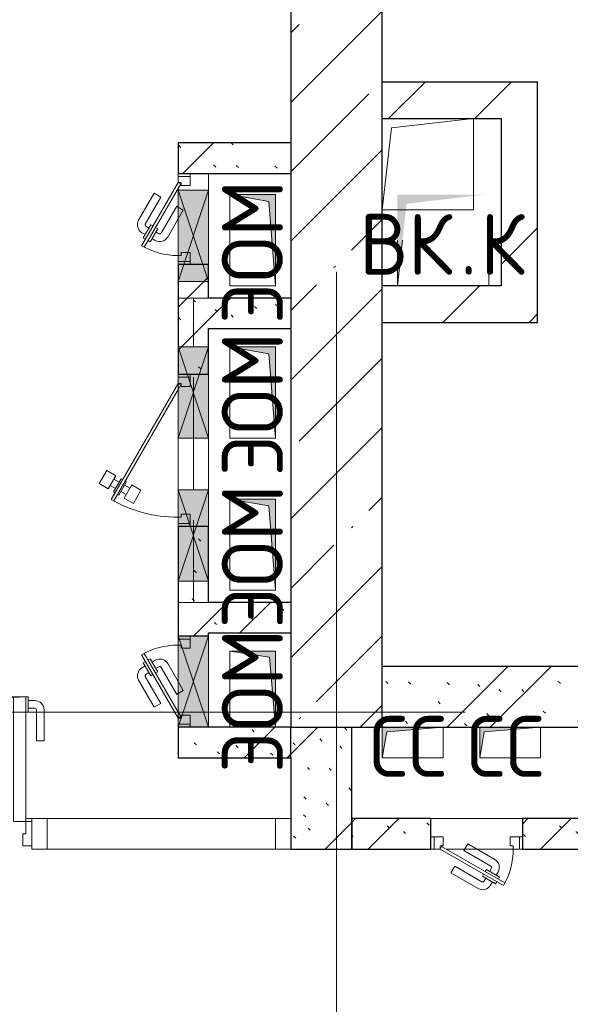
# Model space of a CAD drawing. Header units: millimetres. Extents: x -30540 to 173936, y -11730 to 122288.
# Tile 85 of 116: x 81165 to 82973, y 84840 to 88075. Entities that reach past the tile are written whole.
import ezdxf

# ---------------------------------------------------------------- set-up
doc = ezdxf.new("R2010")
doc.units = ezdxf.units.MM
doc.linetypes.add('3_ Штрих_ 1 х 1 мм', pattern=[400, 200, -200])
doc.linetypes.add('ADSK_Линия сетки', pattern=[5000, 4000, -500, 0, -500])
for name, color, linetype, lineweight in [('A-____-NOTE-TEXT', 7, 'Continuous', 18), ('A-DOOR-____-MCUT', 7, 'Continuous', 9), ('A-DOOR-____-OTLN', 7, 'Continuous', 18), ('A-DOOR-FRAM-MCUT', 7, 'Continuous', 9), ('A-FLOR-____-OTLN', 7, 'Continuous', 18), ('A-GENM-____-OTLN', 7, 'Continuous', 18), ('A-GLAZ-____-MCUT', 7, 'Continuous', 9), ('A-GLAZ-____-OTLN', 7, 'Continuous', 18), ('A-GLAZ-CURT-MCUT', 7, 'Continuous', 9), ('A-GLAZ-CURT-OTLN', 7, 'Continuous', 18), ('A-GLAZ-CWMG-MCUT', 7, 'Continuous', 9), ('A-GLAZ-CWMG-OTLN', 7, 'Continuous', 18), ('A-WALL-____-MCUT', 7, 'Continuous', 40), ('A-WALL-____-PATT', 7, 'Continuous', 40), ('I-WALL-____-MCUT', 7, 'Continuous', 40), ('I-WALL-____-OTLN', 7, 'Continuous', 18), ('M-EQPM-____-OTLN', 7, 'Continuous', 18), ('S-BEAM-____-OTLN', 7, 'Continuous', 18), ('S-COLS-____-MCUT', 7, 'Continuous', 40), ('S-COLS-____-OTLN', 7, 'Continuous', 18), ('S-GRID-____-OTLN', 7, 'Continuous', 9)]:
    doc.layers.add(name, color=color, linetype=linetype, lineweight=lineweight)
doc.styles.add('GOST Common', font='GOST_Common.ttf', dxfattribs={"height": 200})
pattern_1 = [(135, (300.56, 377.28), (-565.6854, 6e-14), [10, -790]), (135, (349.8, 474.73), (-565.6854, 6e-14), [10, -790]), (135, (423.93, 473.06), (-565.6854, 6e-14), [10, -790]), (135, (229.92, 447.9), (-565.6854, 6e-14), [10, -790]), (135, (155.08, 447.9), (-565.6854, 6e-14), [10, -790]), (135, (114.9, 369.03), (-565.6854, 6e-14), [10, -790]), (135, (132.43, 285.8), (-565.6854, 6e-14), [10, -790]), (135, (214.66, 322), (-565.6854, 6e-14), [10, -790]), (135, (198.16, 261.88), (-565.6854, 6e-14), [10, -790]), (135, (45.2, 272.9), (-565.6854, 6e-14), [10, -790]), (135, (42.32, 336.16), (-565.6854, 6e-14), [10, -790]), (135, (92.26, 192.24), (-565.6854, 6e-14), [10, -790]), (135, (7.07, 149.2), (-565.6854, 6e-14), [10, -790]), (135, (80.6, 95.1), (-565.6854, 6e-14), [10, -790]), (135, (79.53, 36.94), (-565.6854, 6e-14), [10, -790]), (135, (153.87, 74.56), (-565.6854, 6e-14), [10, -790]), (135, (228.35, 124.8), (-565.6854, 6e-14), [10, -790]), (135, (279.75, 180.4), (-565.6854, 6e-14), [10, -790]), (135, (282.9, 31.63), (-565.6854, 6e-14), [10, -790]), (135, (377.38, 53.45), (-565.6854, 6e-14), [10, -790]), (135, (352.28, 102.7), (-565.6854, 6e-14), [10, -790]), (135, (354.05, 0), (-565.6854, 6e-14), [10, -790]), (135, (553.23, 16.45), (-565.6854, 6e-14), [10, -790]), (135, (542.38, 63.45), (-565.6854, 6e-14), [10, -790]), (135, (536.58, 239.3), (-565.6854, 6e-14), [10, -790]), (135, (475.85, 203.9), (-565.6854, 6e-14), [10, -790]), (135, (475.85, 316.54), (-565.6854, 6e-14), [10, -790]), (135, (520.8, 408.7), (-565.6854, 6e-14), [10, -790]), (135, (551.1, 470.8), (-565.6854, 6e-14), [10, -790]), (135, (235.25, 537.93), (-565.6854, 6e-14), [10, -790]), (135, (407.25, 547.65), (-565.6854, 6e-14), [10, -790]), (135, (94.5, 558.6), (-565.6854, 6e-14), [10, -790]), (135, (46.4, 532.3), (-565.6854, 6e-14), [10, -790]), (135, (85.56, 465.04), (-565.6854, 6e-14), [10, -790]), (135, (355.53, 181.14), (-565.6854, 6e-14), [10, -790]), (135, (362.23, 243.6), (-565.6854, 6e-14), [10, -790]), (135, (413.45, 344.1), (-565.6854, 6e-14), [10, -790]), (135, (286.3, 273.25), (-565.6854, 6e-14), [10, -790]), (135, (423.02, 263.72), (-565.6854, 6e-14), [10, -790]), (135, (162.94, 190.2), (-565.6854, 6e-14), [10, -790]), (135, (470.25, 120.93), (-565.6854, 6e-14), [10, -790]), (135, (484.48, 9.78), (-565.6854, 6e-14), [10, -790]), (45, (0, 212.13), (-565.6854, 0), []), (45, (212.13, 0), (-565.6854, 0), []), (45, (353.55, 0), (-565.6854, 0), []), (45, (0, 353.55), (-565.6854, 0), [])]
pattern_2 = [(45, (0, 0), (-424.264, 424.264), []), (45, (0, 282.8), (-424.264, 424.264), [])]

# ---------------------------------------------------------------- blocks, each defined once
blk = doc.blocks.new('КР_Колонна_ЖБ_Прямоугольная - 300x2400h_B40-V64-01 ЭМ')
at = {"layer": 'S-COLS-____-OTLN', "lineweight": 5, "true_color": 0xcccccc}
h = blk.add_hatch(dxfattribs=at)
h.set_pattern_fill('FP_63', color=254, style=0, pattern_type=2)
h.set_pattern_definition([(225, (82205.3, 86950), (228.0985, -228.0985), []), (225, (81977.2, 86950), (228.0985, -228.0985), [403.225, -80.645, 6.706, -73.939])])
h.paths.add_polyline_path([(-150, 1200), (-150, -1200), (150, -1200), (150, 1200)])
at = {"layer": 'S-COLS-____-MCUT', "color": 254, "lineweight": 30, "true_color": 0xcccccc}
for p, q in [((150, 1200), (-150, 1200)), ((-150, 1200), (-150, -1200)), ((150, -1200), (150, 1200)), ((-150, -1200), (150, -1200))]:
    blk.add_line(p, q, dxfattribs=at)
blk = doc.blocks.new('Системная панель - С остеклением-3552978-01 ЭМ')
at = {"layer": 'A-GLAZ-CURT-MCUT', "color": 254, "lineweight": 15, "true_color": 0xcccccc}
for p, q in [((375, 50), (-375, 50)), ((-375, 50), (-375, -50)), ((375, -50), (375, 50)), ((-375, -50), (375, -50))]:
    blk.add_line(p, q, dxfattribs=at)
blk = doc.blocks.new('АР_Дверь_Панель двупольная - АР_Дверь_Панель двупольная_Остекленные 1100_400-4608227-01 ЭМ')
at = {"layer": 'A-DOOR-____-MCUT', "color": 254, "lineweight": 15, "true_color": 0xcccccc}
for p, q in [((-755, 40), (-755, 1140)), ((-755, 1140), (-715, 1140)), ((-715, 1140), (-715, 40)), ((755, 450), (715, 450)), ((715, 450), (715, 40)), ((755, 40), (755, 450)), ((-715, 40), (-755, 40)), ((715, 40), (755, 40))]:
    blk.add_line(p, q, dxfattribs=at)
at = {"layer": 'A-DOOR-____-OTLN', "color": 254, "lineweight": 5, "true_color": 0xcccccc}
for p, q in [((-763, 1140), (-763, 1090)), ((-755, 1140), (-763, 1140)), ((-715, 1140), (-707, 1140)), ((-707, 1140), (-707, 1090)), ((-763, 1127.5), (-785, 1127.5)), ((-763, 1102.5), (-785, 1102.5)), ((-707, 1127.5), (-685, 1127.5)), ((-707, 1102.5), (-685, 1102.5)), ((-815, 995), (-815, 1097.5)), ((-790, 995), (-790, 1097.5)), ((-763, 1090), (-755, 1090)), ((-707, 1090), (-715, 1090)), ((-680, 995), (-680, 1097.5)), ((-655, 995), (-655, 1097.5)), ((-790, 995), (-815, 995)), ((-680, 995), (-655, 995)), ((707, 437.5), (685, 437.5)), ((707, 450), (707, 400)), ((715, 450), (707, 450)), ((755, 450), (763, 450)), ((763, 450), (763, 400)), ((763, 437.5), (785, 437.5)), ((655, 305), (655, 407.5)), ((680, 305), (680, 407.5)), ((707, 412.5), (685, 412.5)), ((707, 400), (715, 400)), ((763, 400), (755, 400)), ((763, 412.5), (785, 412.5)), ((790, 305), (790, 407.5)), ((815, 305), (815, 407.5)), ((680, 305), (655, 305)), ((790, 305), (815, 305))]:
    blk.add_line(p, q, dxfattribs=at)
at = {"layer": 'A-DOOR-____-OTLN', "color": 254, "lineweight": 13, "true_color": 0xcccccc}
for centre, radius, start, end in [((-755, 40), 1100, 0, 90), ((755, 40), 410, 90, 180)]:
    blk.add_arc(centre, radius, start, end, dxfattribs=at)
at = {"layer": 'A-DOOR-____-OTLN', "color": 254, "lineweight": 5, "true_color": 0xcccccc}
for centre, radius, start, end in [((-785, 1097.5), 30, 90, 180), ((-785, 1097.5), 4.99, 90, 180), ((-685, 1097.5), 30, 360, 90), ((-685, 1097.5), 4.99, 0, 90), ((685, 407.5), 30, 90, 180), ((785, 407.5), 30, 0, 90), ((685, 407.5), 4.99, 90, 180), ((785, 407.5), 4.99, 0, 90)]:
    blk.add_arc(centre, radius, start, end, dxfattribs=at)
at = {"layer": 'A-DOOR-FRAM-MCUT', "color": 254, "lineweight": 15, "true_color": 0xcccccc}
for p, q in [((-775, 40), (-755, 40)), ((-775, -40), (-775, 40)), ((-755, 40), (-755, 0)), ((775, 40), (755, 40)), ((755, 40), (755, 0)), ((775, -40), (775, 40)), ((755, 0), (745, 0)), ((745, 0), (745, -40)), ((-755, 0), (-745, 0)), ((-745, 0), (-745, -40)), ((-745, -40), (-775, -40)), ((745, -40), (775, -40))]:
    blk.add_line(p, q, dxfattribs=at)
blk = doc.blocks.new('Прямоугольный импост - 100Х50-3553542-01 ЭМ')
at = {"layer": 'A-GLAZ-CWMG-MCUT', "color": 254, "lineweight": 15, "true_color": 0xcccccc}
for p, q in [((0, 50), (-50, 50)), ((-50, 50), (-50, -50)), ((0, -50), (0, 50)), ((-50, -50), (0, -50))]:
    blk.add_line(p, q, dxfattribs=at)
blk = doc.blocks.new('Прямоугольный импост - 100Х50-V85-01 ЭМ')
at = {"layer": 'A-GLAZ-CWMG-MCUT', "color": 254, "lineweight": 15, "true_color": 0xcccccc}
for p, q in [((-25, 50), (25, 50)), ((-25, -50), (-25, 50)), ((25, 50), (25, 40)), ((25, -50), (-25, -50)), ((25, -40), (25, -50))]:
    blk.add_line(p, q, dxfattribs=at)
blk = doc.blocks.new('АР_Дверь однопольная - 300х400h_200__ВК_СС-4500261-01 ЭМ')
at = {"layer": 'A-DOOR-____-MCUT', "color": 254, "lineweight": 15, "true_color": 0xcccccc}
for p, q in [((-87.8, 170), (-92.8, 161.3)), ((120, 50), (-87.8, 170)), ((-92.8, 161.3), (115, 41.3)), ((115, 41.3), (120, 50))]:
    blk.add_line(p, q, dxfattribs=at)
at = {"layer": 'A-DOOR-____-OTLN', "color": 254, "lineweight": 5, "true_color": 0xcccccc}
for p, q in [((-66.2, 157.5), (-62.2, 164.4)), ((-62.2, 164.4), (-18.9, 139.4)), ((-51.4, 158.2), (-45.4, 168.6)), ((84.4, 128.3), (-4.4, 179.6)), ((-71.2, 148.8), (-75.2, 141.9)), ((-75.2, 141.9), (-31.9, 116.9)), ((-64.4, 135.7), (-70.4, 125.3)), ((-29.7, 145.7), (-23.7, 156.1)), ((-18.9, 139.4), (-22.9, 132.5)), ((71.9, 106.7), (-16.9, 157.9)), ((-42.7, 123.2), (-48.7, 112.8)), ((41.9, 54.7), (-46.9, 105.9)), ((-31.9, 116.9), (-27.9, 123.8)), ((71.9, 106.7), (84.4, 128.3)), ((0, 50), (-59.4, 84.3)), ((29.4, 33), (0, 50)), ((39.2, 50), (29.4, 33)), ((41.9, 54.7), (39.2, 50))]:
    blk.add_line(p, q, dxfattribs=at)
at = {"layer": 'A-DOOR-____-OTLN', "color": 254, "lineweight": 13, "true_color": 0xcccccc}
blk.add_arc((120, 50), 240, 150, 180, dxfattribs=at)
at = {"layer": 'A-DOOR-____-OTLN', "color": 254, "lineweight": 5, "true_color": 0xcccccc}
for centre, radius, start, end in [((-19.4, 153.6), 30, 60, 150), ((-19.4, 153.6), 4.99, 60, 150), ((-44.4, 110.3), 30, 150, 240), ((-44.4, 110.3), 4.99, 150, 240)]:
    blk.add_arc(centre, radius, start, end, dxfattribs=at)
at = {"layer": 'A-DOOR-FRAM-MCUT', "color": 254, "lineweight": 15, "true_color": 0xcccccc}
for p, q in [((-140, 50), (-150, 50)), ((-120, 50), (-140, 50)), ((-140, 50), (-140, 10)), ((-120, 40), (-120, 50)), ((-110, 40), (-120, 40)), ((-110, 10), (-110, 40)), ((120, 40), (110, 40)), ((110, 40), (110, 10)), ((140, 50), (120, 50)), ((120, 50), (120, 40)), ((140, 10), (140, 50)), ((140, 50), (150, 50)), ((-140, 10), (-150, 10)), ((-140, 10), (-110, 10)), ((110, 10), (140, 10)), ((140, 10), (150, 10))]:
    blk.add_line(p, q, dxfattribs=at)
blk = doc.blocks.new('АР_Дверь однопольная - 300х400h_200__ЭОМ_СС_EI60-4501301-01 ЭМ')
at = {"layer": 'A-DOOR-____-MCUT', "color": 254, "lineweight": 15, "true_color": 0xcccccc}
for p, q in [((87.8, 170), (-120, 50)), ((92.8, 161.3), (87.8, 170)), ((-100, 50), (92.8, 161.3)), ((-120, 50), (-115, 41.3)), ((-115, 41.3), (-100, 50))]:
    blk.add_line(p, q, dxfattribs=at)
at = {"layer": 'A-DOOR-____-OTLN', "color": 254, "lineweight": 5, "true_color": 0xcccccc}
for p, q in [((-84.4, 128.3), (4.4, 179.6)), ((62.2, 164.4), (18.9, 139.4)), ((51.4, 158.2), (45.4, 168.6)), ((66.2, 157.5), (62.2, 164.4)), ((-71.9, 106.7), (16.9, 157.9)), ((18.9, 139.4), (22.9, 132.5)), ((29.7, 145.7), (23.7, 156.1)), ((75.2, 141.9), (31.9, 116.9)), ((64.4, 135.7), (70.4, 125.3)), ((71.2, 148.8), (75.2, 141.9)), ((-71.9, 106.7), (-84.4, 128.3)), ((-41.9, 54.7), (46.9, 105.9)), ((31.9, 116.9), (27.9, 123.8)), ((42.7, 123.2), (48.7, 112.8)), ((0, 50), (59.4, 84.3)), ((-41.9, 54.7), (-39.2, 50)), ((-39.2, 50), (-29.4, 33)), ((-29.4, 33), (0, 50))]:
    blk.add_line(p, q, dxfattribs=at)
for centre, radius, start, end in [((19.4, 153.6), 30, 30, 120), ((19.4, 153.6), 4.99, 30, 120), ((44.4, 110.3), 4.99, 300, 30), ((44.4, 110.3), 30, 300, 30)]:
    blk.add_arc(centre, radius, start, end, dxfattribs=at)
at = {"layer": 'A-DOOR-____-OTLN', "color": 254, "lineweight": 13, "true_color": 0xcccccc}
blk.add_arc((-120, 50), 240, 360, 30, dxfattribs=at)
at = {"layer": 'A-DOOR-FRAM-MCUT', "color": 254, "lineweight": 15, "true_color": 0xcccccc}
for p, q in [((-140, 50), (-150, 50)), ((-120, 50), (-140, 50)), ((-140, 50), (-140, 10)), ((-120, 40), (-120, 50)), ((-110, 40), (-120, 40)), ((-110, 10), (-110, 40)), ((120, 40), (110, 40)), ((110, 40), (110, 10)), ((140, 50), (120, 50)), ((120, 50), (120, 40)), ((140, 10), (140, 50)), ((140, 50), (150, 50)), ((-140, 10), (-150, 10)), ((-140, 10), (-110, 10)), ((110, 10), (140, 10)), ((140, 10), (150, 10))]:
    blk.add_line(p, q, dxfattribs=at)
blk = doc.blocks.new('АР_Дверь однопольная - 500х1300h_400__ЭОМ_СС_EI60-4504893-01 ЭМ')
at = {"layer": 'A-DOOR-____-MCUT', "color": 254, "lineweight": 15, "true_color": 0xcccccc}
for p, q in [((-161.1, 270), (-166.1, 261.3)), ((-166.1, 261.3), (200, 50)), ((220, 50), (-161.1, 270)), ((200, 50), (215, 41.3)), ((215, 41.3), (220, 50))]:
    blk.add_line(p, q, dxfattribs=at)
at = {"layer": 'A-DOOR-____-OTLN', "color": 254, "lineweight": 5, "true_color": 0xcccccc}
for p, q in [((-126.9, 279.2), (-109.4, 309.5)), ((-109.4, 309.5), (-66.1, 284.5)), ((-139.4, 257.5), (-136.9, 261.8)), ((-136.9, 261.8), (-93.6, 236.8)), ((-83.6, 254.2), (-126.9, 279.2)), ((-125.6, 255.3), (-115.6, 272.6)), ((-104.9, 243.3), (-94.9, 260.7)), ((-66.1, 284.5), (-83.6, 254.2)), ((-174.4, 196.9), (-156.9, 227.2)), ((-156.9, 227.2), (-113.6, 202.2)), ((-144.4, 248.8), (-146.9, 244.5)), ((-146.9, 244.5), (-103.6, 219.5)), ((-135.6, 238), (-145.6, 220.7)), ((-93.6, 236.8), (-96.1, 232.5)), ((-131.1, 171.9), (-174.4, 196.9)), ((-113.6, 202.2), (-131.1, 171.9)), ((-114.9, 226), (-124.9, 208.7)), ((-103.6, 219.5), (-101.1, 223.8))]:
    blk.add_line(p, q, dxfattribs=at)
at = {"layer": 'A-DOOR-____-OTLN', "color": 254, "lineweight": 13, "true_color": 0xcccccc}
blk.add_arc((220, 50), 440, 150, 180, dxfattribs=at)
at = {"layer": 'A-DOOR-FRAM-MCUT', "color": 254, "lineweight": 15, "true_color": 0xcccccc}
for p, q in [((-240, 50), (-250, 50)), ((-220, 50), (-240, 50)), ((-240, 50), (-240, 10)), ((-220, 40), (-220, 50)), ((-210, 40), (-220, 40)), ((-210, 10), (-210, 40)), ((220, 40), (210, 40)), ((210, 40), (210, 10)), ((240, 50), (220, 50)), ((220, 50), (220, 40)), ((240, 10), (240, 50)), ((240, 50), (250, 50)), ((-240, 10), (-250, 10)), ((-240, 10), (-210, 10)), ((210, 10), (240, 10)), ((240, 10), (250, 10))]:
    blk.add_line(p, q, dxfattribs=at)
blk = doc.blocks.new('АР_Дверь однопольная - 300х400h_200__ЭОМ_СС_EI60-4501351-01 ЭМ')
at = {"layer": 'A-DOOR-____-MCUT', "color": 254, "lineweight": 15, "true_color": 0xcccccc}
for p, q in [((-87.8, 170), (-92.8, 161.3)), ((120, 50), (-87.8, 170)), ((-92.8, 161.3), (115, 41.3)), ((115, 41.3), (120, 50))]:
    blk.add_line(p, q, dxfattribs=at)
at = {"layer": 'A-DOOR-____-OTLN', "color": 254, "lineweight": 5, "true_color": 0xcccccc}
for p, q in [((-66.2, 157.5), (-62.2, 164.4)), ((-62.2, 164.4), (-18.9, 139.4)), ((-51.4, 158.2), (-45.4, 168.6)), ((84.4, 128.3), (-4.4, 179.6)), ((-71.2, 148.8), (-75.2, 141.9)), ((-75.2, 141.9), (-31.9, 116.9)), ((-64.4, 135.7), (-70.4, 125.3)), ((-29.7, 145.7), (-23.7, 156.1)), ((-18.9, 139.4), (-22.9, 132.5)), ((71.9, 106.7), (-16.9, 157.9)), ((-42.7, 123.2), (-48.7, 112.8)), ((41.9, 54.7), (-46.9, 105.9)), ((-31.9, 116.9), (-27.9, 123.8)), ((71.9, 106.7), (84.4, 128.3)), ((29.4, 33), (-59.4, 84.3)), ((41.9, 54.7), (29.4, 33))]:
    blk.add_line(p, q, dxfattribs=at)
at = {"layer": 'A-DOOR-____-OTLN', "color": 254, "lineweight": 13, "true_color": 0xcccccc}
blk.add_arc((120, 50), 240, 150, 180, dxfattribs=at)
at = {"layer": 'A-DOOR-____-OTLN', "color": 254, "lineweight": 5, "true_color": 0xcccccc}
for centre, radius, start, end in [((-19.4, 153.6), 30, 60, 150), ((-19.4, 153.6), 4.99, 60, 150), ((-44.4, 110.3), 30, 150, 240), ((-44.4, 110.3), 4.99, 150, 240)]:
    blk.add_arc(centre, radius, start, end, dxfattribs=at)
at = {"layer": 'A-DOOR-FRAM-MCUT', "color": 254, "lineweight": 15, "true_color": 0xcccccc}
for p, q in [((-140, 50), (-150, 50)), ((-120, 50), (-140, 50)), ((-140, 50), (-140, 10)), ((-120, 40), (-120, 50)), ((-110, 40), (-120, 40)), ((-110, 10), (-110, 40)), ((120, 40), (110, 40)), ((110, 40), (110, 10)), ((140, 50), (120, 50)), ((120, 50), (120, 40)), ((140, 10), (140, 50)), ((140, 50), (150, 50)), ((-140, 10), (-150, 10)), ((-140, 10), (-110, 10)), ((110, 10), (140, 10)), ((140, 10), (150, 10))]:
    blk.add_line(p, q, dxfattribs=at)
blk = doc.blocks.new('АР_Отверстие прямоугольное - ЭОМ-4528324-01 ЭМ')
at = {"layer": 'A-GLAZ-____-OTLN', "lineweight": 13, "true_color": 0xf9f9f9}
blk.add_hatch(color=7, dxfattribs=at).paths.add_polyline_path([(275, 50), (-25, 50), (-25, -50), (275, -50)])
at = {"layer": 'A-GLAZ-____-MCUT', "color": 254, "lineweight": 15, "true_color": 0xcccccc}
for p, q in [((-25, 50), (-25, -50)), ((275, 50), (275, -50))]:
    blk.add_line(p, q, dxfattribs=at)
at = {"layer": 'A-GLAZ-____-OTLN', "color": 254, "lineweight": 5, "true_color": 0xcccccc}
for p, q in [((275, 50), (-25, -50)), ((-25, 50), (275, -50))]:
    blk.add_line(p, q, dxfattribs=at)
at = {"layer": 'A-GLAZ-____-OTLN', "color": 254, "lineweight": 13, "true_color": 0xcccccc}
for p, q in [((275, 50), (-25, 50)), ((-25, 50), (-25, -50)), ((275, -50), (275, 50)), ((-25, -50), (275, -50))]:
    blk.add_line(p, q, dxfattribs=at)
blk = doc.blocks.new('АР_Перемычка - 100_Ар_10x2_250-250-V91-01 ЭМ')
at = {"layer": 'S-BEAM-____-OTLN', "color": 254, "linetype": '3_ Штрих_ 1 х 1 мм', "lineweight": 15, "true_color": 0xdcdcdc}
for p, q in [((-500, 50), (-500, -50)), ((500, 50), (500, -50)), ((-500, 0), (-430, 0)), ((-430, 0), (-130, 0)), ((-130, 0), (40, 0)), ((40, 0), (340, 0)), ((340, 0), (500, 0))]:
    blk.add_line(p, q, dxfattribs=at)
blk = doc.blocks.new('АР_Канал вертикальный прямоугольный - СС-7918170-01 ЭМ')
at = {"layer": 'M-EQPM-____-OTLN', "lineweight": 13, "true_color": 0xe2e2e2}
blk.add_hatch(color=254, dxfattribs=at).paths.add_polyline_path([(-100, -50), (-85, 35), (100, 50), (-100, 50)])
at = {"layer": 'M-EQPM-____-OTLN', "color": 253, "lineweight": 13, "true_color": 0xaaaaaa}
for p, q in [((100, 50), (-100, 50)), ((-100, 50), (-100, -50)), ((100, 50), (-100, 50)), ((-100, 50), (-100, -50)), ((-100, -50), (-100, 50)), ((-100, 50), (100, 50)), ((-100, -50), (-85, 35)), ((-100, -50), (-85, 35)), ((-85, 35), (100, 50)), ((-85, 35), (100, 50)), ((100, -50), (100, 50)), ((100, 50), (100, -50)), ((-100, -50), (100, -50)), ((100, -50), (-100, -50))]:
    blk.add_line(p, q, dxfattribs=at)
blk = doc.blocks.new('АР_Канал вертикальный прямоугольный - СС-7434655-01 ЭМ')
at = {"layer": 'M-EQPM-____-OTLN', "lineweight": 13, "true_color": 0xe2e2e2}
blk.add_hatch(color=254, dxfattribs=at).paths.add_polyline_path([(-100, -50), (-83.5, 35.1), (100, 50), (-100, 50)])
at = {"layer": 'M-EQPM-____-OTLN', "color": 253, "lineweight": 13, "true_color": 0xaaaaaa}
for p, q in [((100, 50), (-100, 50)), ((-100, 50), (-100, -50)), ((100, 50), (-100, 50)), ((-100, 50), (-100, -50)), ((-100, -50), (-100, 50)), ((-100, 50), (100, 50)), ((-100, -50), (-85, 35)), ((-100, -50), (-85, 35)), ((-85, 35), (100, 50)), ((-85, 35), (100, 50)), ((100, -50), (100, 50)), ((100, 50), (100, -50)), ((-100, -50), (100, -50)), ((100, -50), (-100, -50))]:
    blk.add_line(p, q, dxfattribs=at)
blk = doc.blocks.new('АР_Канал вертикальный прямоугольный - ЭОМ-2979900-01 ЭМ')
at = {"layer": 'M-EQPM-____-OTLN', "lineweight": 13, "true_color": 0xe2e2e2}
blk.add_hatch(color=254, dxfattribs=at).paths.add_polyline_path([(150, 75), (-150, 75), (-150, -75), (-127.5, 52.5)])
at = {"layer": 'M-EQPM-____-OTLN', "color": 253, "lineweight": 13, "true_color": 0xaaaaaa}
for p, q in [((150, 75), (-150, 75)), ((-150, 75), (-150, -75)), ((150, 75), (-150, 75)), ((-150, 75), (-150, -75)), ((-150, -75), (-150, 75)), ((-150, 75), (150, 75)), ((-127.5, 52.5), (150, 75)), ((-127.5, 52.5), (150, 75)), ((150, -75), (150, 75)), ((150, 75), (150, -75)), ((-150, -75), (-127.5, 52.5)), ((-150, -75), (-127.5, 52.5)), ((-150, -75), (150, -75)), ((150, -75), (-150, -75))]:
    blk.add_line(p, q, dxfattribs=at)
blk = doc.blocks.new('АР_Канал вертикальный прямоугольный - ЭОМ-3365983-01 ЭМ')
at = {"layer": 'M-EQPM-____-OTLN', "lineweight": 13, "true_color": 0xe2e2e2}
blk.add_hatch(color=254, dxfattribs=at).paths.add_polyline_path([(125, 75), (-125, 75), (-125, -75), (-105, 55), (-78.5, 57.3)])
at = {"layer": 'M-EQPM-____-OTLN', "color": 253, "lineweight": 13, "true_color": 0xaaaaaa}
for p, q in [((125, 75), (-125, 75)), ((-125, 75), (-125, -75)), ((125, 75), (-125, 75)), ((-125, 75), (-125, -75)), ((-125, -75), (-125, 75)), ((-125, 75), (125, 75)), ((-105, 55), (125, 75)), ((-105, 55), (125, 75)), ((125, -75), (125, 75)), ((125, 75), (125, -75)), ((-125, -75), (-105, 55)), ((-125, -75), (-105, 55)), ((-125, -75), (125, -75)), ((125, -75), (-125, -75))]:
    blk.add_line(p, q, dxfattribs=at)
blk = doc.blocks.new('АР_Канал вертикальный прямоугольный - ВК_К-3379116-01 ЭМ')
at = {"layer": 'M-EQPM-____-OTLN', "lineweight": 13, "true_color": 0xe2e2e2}
blk.add_hatch(color=254, dxfattribs=at).paths.add_polyline_path([(-150, -150), (-120, 120), (136.5, 150), (-150, 150)])
at = {"layer": 'M-EQPM-____-OTLN', "color": 253, "lineweight": 13, "true_color": 0xaaaaaa}
for p, q in [((150, -150), (150, 15.5)), ((150, 15.5), (150, -150)), ((-150, -150), (-133.3, 0)), ((-150, 0), (-150, -150)), ((-150, -150), (-133.3, 0)), ((-150, 0), (-150, -150)), ((-150, -150), (-150, 0)), ((-150, -150), (150, -150)), ((150, -150), (-150, -150))]:
    blk.add_line(p, q, dxfattribs=at)
blk = doc.blocks.new('АР_Канал вертикальный прямоугольный - ВК_К-3313306-01 ЭМ')
at = {"layer": 'A-GENM-____-OTLN', "color": 253, "lineweight": 13, "true_color": 0xaaaaaa}
for p, q in [((-150, -150), (-150, 150)), ((-150, 150), (150, 150))]:
    blk.add_line(p, q, dxfattribs=at)
at = {"layer": 'M-EQPM-____-OTLN', "color": 253, "lineweight": 13, "true_color": 0xaaaaaa}
for p, q in [((-150, -150), (-150, 150)), ((-150, 150), (150, 150)), ((-120, 120), (150, 150)), ((150, 150), (150, -150)), ((-150, -150), (-120, 120)), ((150, -150), (-150, -150))]:
    blk.add_line(p, q, dxfattribs=at)
blk = doc.blocks.new('Наметкина 10_РД_АР_К3_отсоединено_rvt-1-01 ЭМ')
at = {"layer": 'A-WALL-____-PATT', "lineweight": 5, "true_color": 0xcccccc}
h = blk.add_hatch(dxfattribs=at)
h.set_pattern_fill('FP_52', color=254, style=0, pattern_type=2)
h.set_pattern_definition(pattern_2)
h.paths.add_polyline_path([(82745.3, 87750), (82745.3, 87870), (82355.3, 87870), (82355.3, 87750), (82691.8, 87750)])
h = blk.add_hatch(dxfattribs=at)
h.set_pattern_fill('FP_52', color=254, style=0, pattern_type=2)
h.set_pattern_definition(pattern_2)
h.paths.add_polyline_path([(82865.3, 87200), (82865.3, 87870), (82745.3, 87870), (82745.3, 87200)])
h = blk.add_hatch(dxfattribs=at)
h.set_pattern_fill('FP_51', color=254, style=0, pattern_type=2)
h.set_pattern_definition(pattern_1)
h.paths.add_polyline_path([(81785.3, 86050), (81785.3, 86410), (81685.3, 86410), (81685.3, 86050)])
h.paths.add_polyline_path([(81785.3, 86910), (81785.3, 87270), (81685.3, 87270), (81685.3, 86910)])
h.paths.add_polyline_path([(81785.3, 87570), (81785.3, 87670), (81685.3, 87670), (81685.3, 87570)])
h = blk.add_hatch(dxfattribs=at)
h.set_pattern_fill('FP_51', color=254, style=0, pattern_type=2)
h.set_pattern_definition(pattern_1)
h.paths.add_polyline_path([(82055.3, 87570), (82055.3, 87670), (81785.3, 87670), (81785.3, 87570)])
h = blk.add_hatch(dxfattribs=at)
h.set_pattern_fill('FP_52', color=254, style=0, pattern_type=2)
h.set_pattern_definition(pattern_2)
h.paths.add_polyline_path([(82865.3, 87080), (82865.3, 87200), (82355.3, 87200), (82355.3, 87080), (82691.8, 87080)])
h = blk.add_hatch(dxfattribs=at)
h.set_pattern_fill('FP_51', color=254, style=0, pattern_type=2)
h.set_pattern_definition(pattern_1)
h.paths.add_polyline_path([(82055.3, 87060), (82055.3, 87160), (81785.3, 87160), (81785.3, 87060)])
h = blk.add_hatch(dxfattribs=at)
h.set_pattern_fill('FP_51', color=254, style=0, pattern_type=2)
h.set_pattern_definition(pattern_1)
h.paths.add_polyline_path([(82055.3, 86060), (82055.3, 86160), (81785.3, 86160), (81785.3, 86060)])
h = blk.add_hatch(dxfattribs=at)
h.set_pattern_fill('FP_51', color=254, style=0, pattern_type=2)
h.set_pattern_definition(pattern_1)
h.paths.add_polyline_path([(88570.3, 85750), (88655.3, 85750), (88655.3, 85950), (82355.3, 85950), (82355.3, 85750), (88280.3, 85750)])
h = blk.add_hatch(dxfattribs=at)
h.set_pattern_fill('FP_51', color=254, style=0, pattern_type=2)
h.set_pattern_definition(pattern_1)
h.paths.add_polyline_path([(82005.3, 85650), (82055.3, 85650), (82055.3, 85750), (81685.3, 85750), (81685.3, 85650), (81985.3, 85650)])
h = blk.add_hatch(dxfattribs=at)
h.set_pattern_fill('FP_51', color=254, style=0, pattern_type=2)
h.set_pattern_definition(pattern_1)
h.paths.add_polyline_path([(82255.3, 85350), (82255.3, 85750), (82055.3, 85750), (82055.3, 85350)])
h = blk.add_hatch(dxfattribs=at)
h.set_pattern_fill('FP_51', color=254, style=0, pattern_type=2)
h.set_pattern_definition(pattern_1)
h.paths.add_polyline_path([(86680.3, 85350), (86680.3, 85450), (86530.3, 85450), (86530.3, 85350)])
h.paths.add_polyline_path([(85752.1, 85350), (85830.3, 85350), (85830.3, 85450), (83770.3, 85450), (83770.3, 85350), (84070.3, 85350)])
h.paths.add_polyline_path([(83270.3, 85350), (83270.3, 85450), (82815.3, 85450), (82815.3, 85350), (83245.3, 85350)])
h.paths.add_polyline_path([(82255.3, 85350), (82515.3, 85350), (82515.3, 85450), (82255.3, 85450)])
at = {"layer": 'A-FLOR-____-OTLN', "color": 254, "lineweight": 13, "true_color": 0xcccccc}
for p, q in [((81185.3, 85450), (81205.3, 85450)), ((81205.3, 85450), (81185.3, 85450))]:
    blk.add_line(p, q, dxfattribs=at)
at = {"layer": 'A-WALL-____-MCUT', "color": 254, "lineweight": 30, "true_color": 0xcccccc}
blk.add_line((82055.3, 85650), (82055.3, 85750), dxfattribs=at)
at = {"layer": 'I-WALL-____-MCUT', "color": 254, "lineweight": 30, "true_color": 0xcccccc}
for p, q in [((82745.3, 87870), (82355.3, 87870)), ((82865.3, 87870), (82745.3, 87870)), ((82865.3, 87200), (82865.3, 87870)), ((82355.3, 87750), (82745.3, 87750)), ((82745.3, 87750), (82745.3, 87200)), ((81785.3, 87670), (81685.3, 87670)), ((81685.3, 87670), (81685.3, 87570)), ((82055.3, 87670), (81785.3, 87670)), ((81685.3, 87570), (81785.3, 87570)), ((81785.3, 87570), (82055.3, 87570)), ((81785.3, 87270), (81685.3, 87270)), ((81685.3, 87270), (81685.3, 87215)), ((81785.3, 87215), (81785.3, 87270)), ((81685.3, 87215), (81685.3, 87000)), ((81785.3, 87160), (81785.3, 87215)), ((82745.3, 87200), (82355.3, 87200)), ((82865.3, 87080), (82865.3, 87200)), ((82055.3, 87160), (81785.3, 87160)), ((81785.3, 87000), (81785.3, 87060)), ((81785.3, 87060), (82055.3, 87060)), ((82355.3, 87080), (82865.3, 87080)), ((81685.3, 87000), (81685.3, 86910)), ((81785.3, 86910), (81785.3, 87000)), ((81685.3, 86910), (81785.3, 86910)), ((81785.3, 86410), (81685.3, 86410)), ((81685.3, 86410), (81685.3, 86230)), ((81785.3, 86230), (81785.3, 86410)), ((81685.3, 86230), (81685.3, 86050)), ((81785.3, 86160), (81785.3, 86230)), ((82055.3, 86160), (81785.3, 86160)), ((81685.3, 86050), (81785.3, 86050)), ((81785.3, 86050), (81785.3, 86060)), ((81785.3, 86060), (82055.3, 86060)), ((87480.3, 85950), (82355.3, 85950)), ((81785.3, 85750), (81685.3, 85750)), ((81685.3, 85750), (81685.3, 85650)), ((82055.3, 85750), (81785.3, 85750)), ((82255.3, 85350), (82255.3, 85750)), ((82355.3, 85750), (87480.3, 85750)), ((81685.3, 85650), (82055.3, 85650)), ((82055.3, 85650), (82055.3, 85350)), ((82515.3, 85450), (82255.3, 85450)), ((82255.3, 85450), (82255.3, 85350)), ((82515.3, 85350), (82515.3, 85450)), ((83245.3, 85450), (82815.3, 85450)), ((82815.3, 85450), (82815.3, 85350)), ((82055.3, 85350), (82255.3, 85350)), ((82255.3, 85350), (82515.3, 85350)), ((82815.3, 85350), (83245.3, 85350))]:
    blk.add_line(p, q, dxfattribs=at)
at = {"layer": 'I-WALL-____-OTLN', "color": 254, "lineweight": 13, "true_color": 0xcccccc}
for p, q in [((81685.3, 87560), (81685.3, 87570)), ((81785.3, 87570), (81785.3, 87515)), ((81685.3, 87515), (81685.3, 87520)), ((81685.3, 87300), (81685.3, 87515)), ((81785.3, 87515), (81785.3, 87270)), ((81685.3, 87270), (81685.3, 87280)), ((81685.3, 86900), (81685.3, 86910)), ((81785.3, 86910), (81785.3, 86700)), ((81685.3, 86700), (81685.3, 86860)), ((81685.3, 86530), (81685.3, 86700)), ((81785.3, 86700), (81785.3, 86530)), ((81685.3, 86440), (81685.3, 86530)), ((81785.3, 86530), (81785.3, 86410)), ((81685.3, 86410), (81685.3, 86420)), ((81685.3, 86040), (81685.3, 86050)), ((81785.3, 86050), (81685.3, 86050)), ((81785.3, 86050), (81785.3, 85750)), ((81685.3, 85800), (81685.3, 86020)), ((81685.3, 85750), (81685.3, 85760)), ((81785.3, 85750), (81685.3, 85750)), ((82515.3, 85450), (82815.3, 85450)), ((82525.3, 85350), (82515.3, 85350)), ((82785.3, 85350), (82565.3, 85350)), ((82815.3, 85350), (82805.3, 85350))]:
    blk.add_line(p, q, dxfattribs=at)
at = {"layer": 'A-DOOR-____-OTLN', "color": 254, "lineweight": 13, "true_color": 0xcccccc}
for name, p, rotation in [('АР_Дверь однопольная - 300х400h_200__ВК_СС-4500261-01 ЭМ', (81735.3, 87420), 89.9999999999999), ('АР_Дверь однопольная - 500х1300h_400__ЭОМ_СС_EI60-4504893-01 ЭМ', (81735.3, 86660), 89.9999999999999), ('АР_Дверь однопольная - 300х400h_200__ЭОМ_СС_EI60-4501301-01 ЭМ', (81735.3, 85900), 89.9999999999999), ('АР_Дверь однопольная - 300х400h_200__ЭОМ_СС_EI60-4501351-01 ЭМ', (82665.3, 85400), 180)]:
    blk.add_blockref(name, p, dxfattribs=dict(at, rotation=rotation))
blk.add_blockref('АР_Дверь_Панель двупольная - АР_Дверь_Панель двупольная_Остекленные 1100_400-4608227-01 ЭМ', (80430.3, 85400), dxfattribs=at)
at = {"layer": 'A-GLAZ-____-OTLN', "color": 254, "lineweight": 13, "true_color": 0xcccccc, "rotation": 269.9999999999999}
for p in [(81735.3, 87490), (81735.3, 86975), (81735.3, 86505), (81735.3, 86025)]:
    blk.add_blockref('АР_Отверстие прямоугольное - ЭОМ-4528324-01 ЭМ', p, dxfattribs=at)
at = {"layer": 'A-GLAZ-CURT-OTLN', "color": 254, "lineweight": 13, "true_color": 0xcccccc, "rotation": 180}
blk.add_blockref('Системная панель - С остеклением-3552978-01 ЭМ', (81630.3, 85400), dxfattribs=at)
at = {"layer": 'A-GLAZ-CWMG-OTLN', "color": 254, "lineweight": 13, "true_color": 0xcccccc, "extrusion": (0, 0, -1)}
blk.add_blockref('Прямоугольный импост - 100Х50-V85-01 ЭМ', (-81230.3, 85400), dxfattribs=at)
at = {"layer": 'A-GLAZ-CWMG-OTLN', "color": 254, "lineweight": 13, "true_color": 0xcccccc}
blk.add_blockref('Прямоугольный импост - 100Х50-3553542-01 ЭМ', (82055.3, 85400), dxfattribs=at)
at = {"layer": 'M-EQPM-____-OTLN', "color": 253, "lineweight": 5, "true_color": 0xaaaaaa}
for name, p in [('АР_Канал вертикальный прямоугольный - ВК_К-3313306-01 ЭМ', (82505.3, 87600)), ('АР_Канал вертикальный прямоугольный - ВК_К-3379116-01 ЭМ', (82555.3, 87350)), ('АР_Канал вертикальный прямоугольный - СС-7918170-01 ЭМ', (82455.3, 85700)), ('АР_Канал вертикальный прямоугольный - СС-7434655-01 ЭМ', (82775.3, 85700))]:
    blk.add_blockref(name, p, dxfattribs=at)
at = {"layer": 'M-EQPM-____-OTLN', "color": 253, "lineweight": 5, "true_color": 0xaaaaaa, "rotation": 270.0000000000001}
for name, p in [('АР_Канал вертикальный прямоугольный - ЭОМ-2979900-01 ЭМ', (81930.3, 87350)), ('АР_Канал вертикальный прямоугольный - ЭОМ-2979900-01 ЭМ', (81930.3, 86850)), ('АР_Канал вертикальный прямоугольный - ЭОМ-2979900-01 ЭМ', (81930.3, 86350)), ('АР_Канал вертикальный прямоугольный - ЭОМ-3365983-01 ЭМ', (81930.3, 85875))]:
    blk.add_blockref(name, p, dxfattribs=at)
at = {"layer": 'S-BEAM-____-OTLN', "color": 254, "lineweight": 13, "true_color": 0xcccccc, "rotation": 89.9999999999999}
blk.add_blockref('АР_Перемычка - 100_Ар_10x2_250-250-V91-01 ЭМ', (81735.3, 86660), dxfattribs=at)
at = {"layer": 'S-COLS-____-OTLN', "color": 254, "lineweight": 13, "true_color": 0xcccccc, "rotation": 180}
blk.add_blockref('КР_Колонна_ЖБ_Прямоугольная - 300x2400h_B40-V64-01 ЭМ', (82205.3, 86950), dxfattribs=at)
at = {"layer": 'A-____-NOTE-TEXT', "color": 253, "lineweight": 5, "true_color": 0xaaaaaa, "char_height": 200, "width": 625.316, "attachment_point": 1, "rotation": 90, "style": 'GOST Common'}
for insert in [(81829.1, 87075.2), (81829.1, 86575.2), (81829.1, 86075.2), (81829.1, 85600.2)]:
    blk.add_mtext('ЭОМ', dxfattribs=dict(at, insert=insert))
at = {"layer": 'A-____-NOTE-TEXT', "color": 253, "lineweight": 5, "true_color": 0xaaaaaa, "char_height": 200, "attachment_point": 1, "style": 'GOST Common'}
for s, insert, width in [('ВК', (82280.1, 87437.2), 400.844), ('\\fGOST Common|b0|i0|c204|p34|;К', (82677, 87437.2), 192.405), ('\\fGOST Common|b0|i0|c204|p34|;.', (82610.8, 87437.2), 80.169), ('СС', (82313.1, 85787.2), 352.742), ('СС', (82633.1, 85787.2), 352.742)]:
    blk.add_mtext(s, dxfattribs=dict(at, insert=insert, width=width))

msp = doc.modelspace()

# ---------------------------------------------------------------- linework, layer by layer
at = {"layer": 'S-GRID-____-OTLN', "color": 253, "linetype": 'ADSK_Линия сетки', "true_color": 0xaaaaaa}
for p, q in [((82205.3, 53245.6), (82205.3, 100101.1)), ((132629, 85800), (62296.8, 85800))]:
    msp.add_line(p, q, dxfattribs=at)

# ---------------------------------------------------------------- block references
at = {"lineweight": 5}
msp.add_blockref('Наметкина 10_РД_АР_К3_отсоединено_rvt-1-01 ЭМ', (0, 0), dxfattribs=at)

doc.saveas('drawing.dxf')
